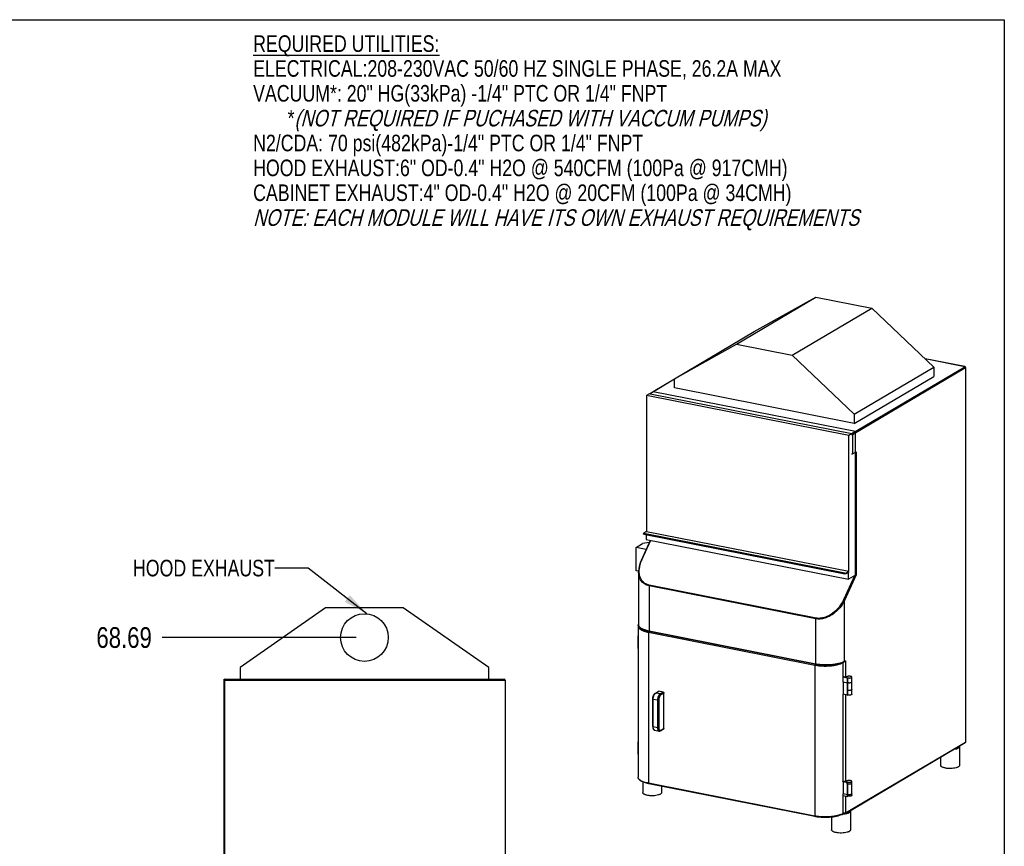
# Model space of a CAD drawing. Header units: inches. Extents: x 0 to 16, y 0 to 10.
# Tile 35 of 35: x 8.6 to 16, y 3.8 to 10. Entities that reach past the tile are written whole.
import ezdxf

# ---------------------------------------------------------------- set-up
doc = ezdxf.new("R2010")
doc.units = ezdxf.units.IN
doc.header["$LTSCALE"] = 0.935
doc.header["$MEASUREMENT"] = 0
doc.layers.get('0').update_dxf_attribs({"linetype": 'CONTINUOUS'})
doc.layers.add('02___PRT_ALL_AXES', color=7, linetype='CONTINUOUS')
doc.styles.get("Standard").update_dxf_attribs({"font": 'txt', "width": 0.8})
doc.dimstyles.new('DIMSTYLE_2', dxfattribs={"dimtxt": 0.15625, "dimasz": 0.1875, "dimexe": 0.125, "dimexo": 0.0625, "dimgap": 0.039062, "dimtad": 0, "dimtih": 1, "dimtoh": 1, "dimlfac": 16.666667, "dimzin": 4, "dimdsep": 46, "dimtxsty": 'Standard', "dimblk": '_FILLED', "dimblk1": '_FILLED', "dimblk2": '_FILLED', "dimcen": 0.09, "dimazin": 1, "dimtfac": 1, "dimtofl": 0, "dimtmove": 0, "dimatfit": 3, "dimldrblk": '_FILLED', "dimfxl": 1, "dimtolj": 1, "dimtzin": 4, "dimarcsym": 0})
doc.dimstyles.get("Standard").update_dxf_attribs({"dimtxt": 0.15625, "dimasz": 0.1875, "dimexe": 0.125, "dimexo": 0.0625, "dimgap": 0.09, "dimtad": 0, "dimtih": 1, "dimtoh": 1, "dimzin": 4, "dimdsep": 46, "dimtxsty": 'Standard', "dimblk": '_FILLED', "dimblk1": '_FILLED', "dimblk2": '_FILLED', "dimcen": 0.09, "dimazin": 1, "dimtp": 0.01, "dimtm": 0.01, "dimtfac": 1, "dimtofl": 0, "dimtmove": 0, "dimatfit": 3, "dimldrblk": '_FILLED', "dimfxl": 1, "dimtolj": 1, "dimtzin": 4, "dimarcsym": 0})

# ---------------------------------------------------------------- blocks, each defined once
blk = doc.blocks.new('*D17')
at = {"color": 2, "linetype": 'Continuous', "transparency": 16777216}
blk.add_line((11.1122, 5.3375), (9.6496, 5.3375), dxfattribs=at)
at = {"color": 2, "linetype": 'Continuous', "transparency": 16777216, "insert": (9.5715, 5.4156), "char_height": 0.15625, "width": 0.625, "attachment_point": 3, "line_spacing_factor": 0.9}
blk.add_mtext('68.69', dxfattribs=at)
blk = doc.blocks.new('_FILLED')
at = {"color": 0, "linetype": 'ByBlock'}
blk.add_solid([(0, 0), (-1, 0.167), (-1, -0.167)], dxfattribs=at)

msp = doc.modelspace()

# ---------------------------------------------------------------- linework, layer by layer
at = {"color": 7, "linetype": 'Continuous'}
for p, q in [((0, 10), (16, 10)), ((16, 10), (16, 0)), ((13.97917, 7.55136), (14.57917, 7.90679)), ((14.11319, 7.64623), (14.57917, 7.90679)), ((14.57917, 7.90679), (15.00145, 7.82341)), ((14.40145, 7.46797), (15.00145, 7.82341)), ((15.00145, 7.82341), (15.46744, 7.37882)), ((13.51319, 7.2908), (14.11319, 7.64623)), ((13.51319, 7.2908), (13.97917, 7.55136)), ((13.97917, 7.55136), (14.40145, 7.46797)), ((14.40145, 7.46797), (14.86744, 7.02338)), ((15.7024, 7.38165), (15.40238, 7.44089)), ((15.70114, 7.38138), (15.40306, 7.44024)), ((14.84983, 6.87707), (15.70114, 7.38138)), ((14.85546, 6.86985), (15.70677, 7.37416)), ((14.86744, 7.02338), (15.46744, 7.37882)), ((15.46744, 7.37882), (15.46744, 7.30853)), ((15.70669, 7.37516), (15.70677, 7.37416)), ((15.70677, 7.37416), (15.70677, 4.54639)), ((15.70764, 7.37527), (15.70764, 4.5475)), ((13.51319, 7.28611), (13.32949, 7.17728)), ((13.51319, 7.28755), (13.35285, 7.19257)), ((13.51319, 7.22051), (13.51319, 7.2908)), ((14.86744, 6.95309), (15.46744, 7.30853)), ((14.86744, 6.95309), (13.51319, 7.22051)), ((13.3518, 7.19277), (13.3018, 7.16315)), ((13.3018, 7.16315), (13.3018, 6.13842)), ((14.8279, 6.8618), (13.3018, 7.16315)), ((13.32865, 7.17657), (13.32949, 7.17728)), ((13.32949, 7.17728), (14.84983, 6.87707)), ((14.8779, 6.89142), (13.3518, 7.19277)), ((14.86744, 7.02338), (14.86744, 6.95309)), ((14.8779, 6.89142), (14.8279, 6.8618)), ((14.8279, 5.83707), (14.8279, 6.8618)), ((14.85546, 6.86985), (14.85546, 6.72304)), ((14.8779, 5.80796), (14.8779, 6.89142)), ((14.85546, 6.72304), (14.8839, 6.73989)), ((14.8839, 6.73989), (14.8839, 5.81079)), ((13.27906, 6.12435), (13.27906, 6.11941)), ((13.3018, 6.13842), (13.27993, 6.12546)), ((13.28231, 6.12242), (13.28231, 6.11749)), ((14.79714, 5.8233), (13.28231, 6.12242)), ((13.28231, 6.11749), (14.79714, 5.81836)), ((13.29918, 6.11416), (13.29918, 6.07813)), ((13.3018, 6.13842), (14.8279, 5.83707)), ((13.22504, 6.01776), (13.27274, 6.04602)), ((13.22504, 5.84157), (13.22504, 6.01776)), ((13.30045, 6.00287), (13.22504, 6.01776)), ((13.26316, 5.92198), (13.33214, 6.07162)), ((13.26683, 5.92267), (13.33521, 6.07102)), ((13.32452, 6.05508), (13.27274, 6.04602)), ((13.29918, 6.07813), (14.82527, 5.77678)), ((13.2424, 5.83814), (13.22504, 5.84157)), ((13.24233, 5.83386), (13.24233, 5.43291)), ((14.87137, 5.80409), (14.78761, 5.62237)), ((14.8839, 5.81079), (14.79503, 5.61799)), ((14.79714, 5.81836), (14.79714, 5.8233)), ((14.80602, 5.82411), (14.8279, 5.83707)), ((14.82202, 5.82865), (14.80602, 5.81918)), ((14.80602, 5.81918), (14.80602, 5.82411)), ((14.81754, 5.826), (14.82527, 5.82447)), ((14.82527, 5.77678), (14.82527, 5.82447)), ((14.8779, 5.80796), (14.82527, 5.77678)), ((14.87976, 5.81169), (14.8839, 5.81079)), ((13.32108, 5.72758), (13.32108, 5.38625)), ((14.57988, 5.47901), (13.32108, 5.72758)), ((14.58099, 5.48417), (13.32219, 5.73274)), ((14.79503, 5.1574), (14.79503, 5.61799)), ((10.88209, 5.5625), (10.2364, 5.11226)), ((11.46722, 5.5625), (10.88209, 5.5625)), ((12.1129, 5.11226), (11.46722, 5.5625)), ((13.23834, 5.42386), (13.23834, 4.28472)), ((14.57988, 5.13768), (14.57988, 5.47901)), ((13.31709, 5.37721), (13.31709, 4.23807)), ((13.31709, 5.37721), (14.57039, 5.12973)), ((14.57988, 5.13768), (13.32108, 5.38625)), ((14.58187, 5.13323), (13.32307, 5.3818)), ((14.57039, 5.12973), (14.57039, 3.99058)), ((14.78201, 5.14745), (14.78201, 5.00086)), ((14.78302, 5.14787), (14.78302, 5.00206)), ((14.79156, 5.15545), (14.78535, 5.15235)), ((14.80064, 5.15762), (14.79271, 5.15292)), ((14.80296, 5.1621), (14.79503, 5.1574)), ((14.80296, 5.1621), (14.80296, 5.03853)), ((10.2364, 5.11226), (10.2364, 5.0225)), ((12.1129, 5.0225), (12.1129, 5.11226)), ((10.11353, 5.0147), (10.11353, 1.4036)), ((10.11353, 5.0147), (12.23578, 5.0147)), ((10.11735, 5.02137), (10.11735, 5.0225)), ((10.11735, 5.0225), (12.23196, 5.0225)), ((10.12133, 1.3958), (10.12133, 5.0225)), ((12.23196, 5.0225), (12.23196, 5.02125)), ((12.23578, 5.0147), (12.23578, 1.4036)), ((14.80296, 5.03853), (14.78302, 5.04247)), ((14.81849, 5.03157), (14.78302, 5.03858)), ((14.78553, 5.00285), (14.81849, 4.99634)), ((14.78553, 5.00285), (14.78553, 4.90888)), ((14.81849, 4.90237), (14.81849, 5.03157)), ((13.36657, 4.91448), (13.36922, 4.91703)), ((13.36835, 4.91824), (13.39099, 4.93165)), ((13.36922, 4.91703), (13.37166, 4.91876)), ((13.37166, 4.91876), (13.3943, 4.93217)), ((13.40473, 4.91223), (13.37166, 4.91876)), ((13.42736, 4.92564), (13.3943, 4.93217)), ((13.42736, 4.92564), (13.40473, 4.91223)), ((13.43299, 4.91842), (13.41036, 4.90501)), ((13.43299, 4.65132), (13.43299, 4.91842)), ((14.78201, 4.90689), (14.78201, 4.24911)), ((14.78302, 4.90745), (14.78302, 4.2503)), ((14.81849, 4.90237), (14.78553, 4.90888)), ((14.80296, 4.90543), (14.80296, 4.25154)), ((13.34873, 4.66682), (13.34873, 4.87202)), ((13.38504, 4.86357), (13.35198, 4.8701)), ((13.35198, 4.6649), (13.35198, 4.8701)), ((13.38504, 4.86357), (13.38504, 4.65837)), ((13.39392, 4.86438), (13.39392, 4.65918)), ((13.35198, 4.6649), (13.38504, 4.65837)), ((13.36407, 4.63785), (13.39714, 4.63132)), ((13.4081, 4.63347), (13.43068, 4.64684)), ((13.41042, 4.63795), (13.43299, 4.65132)), ((15.70445, 4.54191), (14.80198, 4.00729)), ((15.70677, 4.54639), (14.80296, 4.01098)), ((14.57039, 3.99058), (13.31709, 4.23807)), ((14.5723, 3.9863), (13.31901, 4.23379)), ((14.78553, 4.25109), (14.81849, 4.24458)), ((14.78553, 4.25109), (14.78553, 4.15712)), ((14.81849, 4.23284), (14.80959, 4.23459)), ((14.81849, 4.13887), (14.81849, 4.24458)), ((14.78215, 4.15522), (14.78215, 4.00863)), ((14.78313, 4.15575), (14.78313, 4.00977)), ((14.78313, 4.14585), (14.81849, 4.13887)), ((14.81849, 4.15061), (14.78553, 4.15712)), ((14.80296, 4.14193), (14.80296, 4.01098)), ((14.80296, 4.01098), (14.78313, 4.01489)), ((14.8015, 4.0072), (14.78333, 4.01079)), ((14.7797, 4.00396), (14.7797, 4.00396)), ((14.78201, 4.00832), (14.78215, 4.00863))]:
    msp.add_line(p, q, dxfattribs=at)
for points in [[(13.26316, 5.92198), (13.25771, 5.90924), (13.2514, 5.89127), (13.24678, 5.87366), (13.24381, 5.8565), (13.24243, 5.8399), (13.24233, 5.83384)], [(14.7797, 4.00396), (14.77995, 4.0041), (14.78073, 4.00465), (14.78141, 4.00529), (14.78196, 4.00599), (14.78239, 4.00672), (14.78273, 4.00749), (14.78296, 4.00827), (14.78309, 4.00906), (14.78313, 4.00977)]]:
    msp.add_lwpolyline(points, dxfattribs=at)
for centre, radius, start, end in [((15.70114, 7.37527), 0.0065, 0.048233, 78.875962), ((15.69894, 7.37397), 0.00784, 13.303761, 25.607024), ((15.69929, 7.37406), 0.00748, 8.460982, 13.294037), ((13.49458, 5.81769), 0.25078, 155.252611, 155.726177), ((14.86742, 5.75063), 0.06229, 78.567619, 80.312869), ((13.26275, 5.42386), 0.02441, 168.389667, 179.997244), ((14.63316, 5.44771), 0.32412, 258.832839, 259.624172), ((14.63779, 5.47336), 0.35018, 259.634153, 262.043358), ((14.64169, 5.45076), 0.31912, 258.831018, 259.308663), ((14.7464, 5.23954), 0.09545, 298.240632, 300.627264), ((10.12133, 5.0147), 0.0078, 90, 180), ((12.22798, 5.0147), 0.0078, 0, 90), ((14.73501, 5.08836), 0.09932, 298.243684, 300.192796), ((14.73889, 5.0816), 0.09153, 300.221322, 300.634321), ((14.73361, 4.99697), 0.10225, 298.251045, 298.900036), ((14.73645, 4.99183), 0.09638, 298.893518, 300.21346), ((14.73889, 4.98763), 0.09153, 300.221322, 300.634321), ((15.70114, 4.5475), 0.0065, 300.65436, 360), ((14.73501, 4.3366), 0.09932, 298.243684, 300.192796), ((14.73889, 4.32984), 0.09153, 300.221322, 300.634321), ((14.73384, 4.24478), 0.10177, 298.342404, 298.966172), ((14.73657, 4.23987), 0.09614, 298.960131, 300.230531), ((14.73891, 4.23584), 0.09148, 300.237811, 300.634387), ((14.63259, 4.30564), 0.32113, 258.830902, 259.307951), ((14.63395, 4.31281), 0.32843, 259.307227, 259.598202), ((14.72451, 4.11616), 0.12222, 295.226589, 296.203343), ((14.72701, 4.11106), 0.11654, 296.206908, 296.735672), ((14.73067, 4.10387), 0.10847, 296.719199, 298.250788)]:
    msp.add_arc(centre, radius, start, end, dxfattribs=at)
for points, knots in [([(15.70239, 7.38165), (15.70229, 7.38166), (15.70186, 7.3817), (15.70142, 7.38155), (15.70114, 7.38138)], [0, 0, 0, 0, 0.2348662, 1, 1, 1, 1]), ([(15.70114, 7.38138), (15.70216, 7.38118), (15.70417, 7.38014), (15.70553, 7.37837), (15.70601, 7.37736)], [0, 0, 0, 0, 0.4831266, 1, 1, 1, 1]), ([(15.70677, 7.37416), (15.7069, 7.37424), (15.70729, 7.3745), (15.70763, 7.37494), (15.70764, 7.37527)], [0, 0, 0, 0, 0.3149193, 1, 1, 1, 1]), ([(13.32949, 7.17728), (13.3292, 7.17734), (13.32809, 7.17747), (13.32693, 7.1772), (13.32621, 7.17679)], [0, 0, 0, 0, 0.2596493, 1, 1, 1, 1]), ([(14.84658, 6.86903), (14.84819, 6.86871), (14.85065, 6.86863), (14.85363, 6.86909), (14.85494, 6.86954), (14.85546, 6.86985)], [0, 0, 0, 0, 0.5462598, 0.8015366, 1, 1, 1, 1]), ([(14.85546, 6.86985), (14.85546, 6.87149), (14.85428, 6.87476), (14.85138, 6.87676), (14.84983, 6.87707)], [0, 0, 0, 0, 0.5095531, 1, 1, 1, 1]), ([(14.85546, 6.72304), (14.85494, 6.72273), (14.85363, 6.72229), (14.85065, 6.72182), (14.84819, 6.72191), (14.84658, 6.72222)], [0, 0, 0, 0, 0.1984634, 0.4537402, 1, 1, 1, 1]), ([(13.27993, 6.12546), (13.2798, 6.12538), (13.2794, 6.12512), (13.27906, 6.12468), (13.27906, 6.12435)], [0, 0, 0, 0, 0.3162768, 1, 1, 1, 1]), ([(13.27906, 6.12435), (13.27906, 6.12388), (13.27985, 6.12319), (13.28102, 6.12273), (13.28185, 6.12251), (13.28231, 6.12242)], [0, 0, 0, 0, 0.358868, 0.6468018, 1, 1, 1, 1]), ([(13.28231, 6.11749), (13.28185, 6.11758), (13.28102, 6.1178), (13.27985, 6.11826), (13.27906, 6.11894), (13.27906, 6.11941)], [0, 0, 0, 0, 0.3531982, 0.641132, 1, 1, 1, 1]), ([(13.24657, 5.83581), (13.24651, 5.84285), (13.24822, 5.87205), (13.25687, 5.9006), (13.26597, 5.92078)], [0, 0, 0, 0, 0.2413183, 1, 1, 1, 1]), ([(13.26316, 5.92198), (13.26337, 5.92243), (13.26432, 5.92284), (13.26559, 5.92286), (13.2664, 5.92275), (13.26683, 5.92267)], [0, 0, 0, 0, 0.3804962, 0.6625554, 1, 1, 1, 1]), ([(13.32108, 5.72758), (13.31475, 5.72883), (13.30256, 5.7324), (13.28599, 5.74105), (13.27197, 5.75249), (13.257, 5.77067), (13.24501, 5.79818), (13.24233, 5.82189), (13.24233, 5.83384)], [0, 0, 0, 0, 0.1343241, 0.2629208, 0.3871123, 0.5088648, 0.7509256, 1, 1, 1, 1]), ([(13.32219, 5.73274), (13.31613, 5.73394), (13.30444, 5.73739), (13.28858, 5.7458), (13.27517, 5.75693), (13.26085, 5.77462), (13.24937, 5.80128), (13.24667, 5.82423), (13.24657, 5.83581)], [0, 0, 0, 0, 0.1333343, 0.2612452, 0.3851191, 0.5069174, 0.7498422, 1, 1, 1, 1]), ([(14.79714, 5.8233), (14.79876, 5.82298), (14.80122, 5.82289), (14.80419, 5.82336), (14.80551, 5.8238), (14.80602, 5.82411)], [0, 0, 0, 0, 0.5462266, 0.8014277, 1, 1, 1, 1]), ([(14.80602, 5.81918), (14.80551, 5.81887), (14.80419, 5.81842), (14.80122, 5.81796), (14.79876, 5.81804), (14.79714, 5.81836)], [0, 0, 0, 0, 0.1985723, 0.4537734, 1, 1, 1, 1]), ([(14.82202, 5.82865), (14.82212, 5.82872), (14.82251, 5.82891), (14.82297, 5.82898), (14.82328, 5.82892)], [0, 0, 0, 0, 0.2755603, 1, 1, 1, 1]), ([(14.82328, 5.82892), (14.82358, 5.82886), (14.82421, 5.82849), (14.82482, 5.82746), (14.8252, 5.82608), (14.82527, 5.82503), (14.82527, 5.82447)], [0, 0, 0, 0, 0.1783243, 0.3983663, 0.6748544, 1, 1, 1, 1]), ([(13.32108, 5.72758), (13.32108, 5.72892), (13.32138, 5.7307), (13.32201, 5.73235), (13.32219, 5.73274)], [0, 0, 0, 0, 0.7565117, 1, 1, 1, 1]), ([(14.79503, 5.61799), (14.78557, 5.59806), (14.76078, 5.55964), (14.71881, 5.52009), (14.67886, 5.49567), (14.64636, 5.48244), (14.61289, 5.47589), (14.59045, 5.47693), (14.57988, 5.47901)], [0, 0, 0, 0, 0.2427687, 0.4974561, 0.62729, 0.7562375, 0.8814771, 1, 1, 1, 1]), ([(14.78761, 5.62237), (14.7786, 5.60283), (14.75505, 5.56511), (14.71499, 5.52588), (14.67668, 5.50144), (14.64539, 5.48806), (14.61302, 5.48127), (14.59124, 5.48215), (14.58099, 5.48417)], [0, 0, 0, 0, 0.2436995, 0.4984054, 0.6280352, 0.7567336, 0.8817204, 1, 1, 1, 1]), ([(14.79503, 5.61799), (14.79472, 5.6185), (14.79377, 5.61949), (14.79137, 5.62116), (14.78916, 5.62206), (14.78761, 5.62237)], [0, 0, 0, 0, 0.2040367, 0.4597896, 1, 1, 1, 1]), ([(13.23834, 5.42386), (13.23834, 5.42147), (13.23938, 5.41639), (13.24372, 5.40931), (13.25058, 5.40265), (13.25983, 5.3964), (13.27133, 5.39062), (13.28492, 5.38541), (13.30037, 5.38083), (13.31135, 5.37834), (13.31709, 5.37721)], [0, 0, 0, 0, 0.0739518, 0.1565399, 0.2536528, 0.3681967, 0.501001, 0.6515755, 0.8185619, 1, 1, 1, 1]), ([(13.23884, 5.42877), (13.23899, 5.42952), (13.23975, 5.43251), (13.24104, 5.43536), (13.24222, 5.43736)], [0, 0, 0, 0, 0.2468684, 1, 1, 1, 1]), ([(13.32307, 5.3818), (13.3121, 5.38397), (13.29645, 5.3879), (13.27739, 5.39528), (13.26567, 5.40121), (13.256, 5.40785), (13.24852, 5.41527), (13.24354, 5.42365), (13.24233, 5.42987), (13.24233, 5.43291)], [0, 0, 0, 0, 0.3297138, 0.4736059, 0.6022297, 0.7163354, 0.8180295, 0.9105886, 1, 1, 1, 1]), ([(13.32108, 5.38625), (13.31005, 5.38843), (13.29436, 5.39236), (13.27531, 5.39967), (13.26381, 5.40545), (13.25456, 5.41169), (13.24771, 5.41836), (13.24336, 5.42543), (13.24233, 5.43052), (13.24233, 5.43291)], [0, 0, 0, 0, 0.3483857, 0.4989921, 0.6317909, 0.7463518, 0.8434586, 0.9260459, 1, 1, 1, 1]), ([(14.57988, 5.47901), (14.57988, 5.48035), (14.58018, 5.48213), (14.58081, 5.48378), (14.58099, 5.48417)], [0, 0, 0, 0, 0.7565116, 1, 1, 1, 1]), ([(13.31839, 5.38286), (13.31796, 5.382), (13.31733, 5.38014), (13.31709, 5.37819), (13.31709, 5.37721)], [0, 0, 0, 0, 0.4939498, 1, 1, 1, 1]), ([(13.32307, 5.3818), (13.32276, 5.38186), (13.32193, 5.38237), (13.32122, 5.38403), (13.32108, 5.38544), (13.32108, 5.38625)], [0, 0, 0, 0, 0.1788848, 0.5295185, 1, 1, 1, 1]), ([(14.57163, 5.13527), (14.57122, 5.13442), (14.57062, 5.1326), (14.57039, 5.13069), (14.57039, 5.12973)], [0, 0, 0, 0, 0.4950023, 1, 1, 1, 1]), ([(14.58187, 5.13323), (14.58157, 5.13329), (14.58073, 5.1338), (14.58002, 5.13546), (14.57988, 5.13687), (14.57988, 5.13768)], [0, 0, 0, 0, 0.1788848, 0.5295185, 1, 1, 1, 1]), ([(14.58187, 5.13323), (14.59097, 5.13144), (14.60987, 5.12856), (14.64879, 5.12553), (14.68817, 5.12636), (14.72606, 5.13117), (14.75157, 5.13649), (14.77376, 5.14344), (14.78697, 5.14952), (14.79271, 5.15292)], [0, 0, 0, 0, 0.1293194, 0.2661393, 0.5441183, 0.6763375, 0.7983528, 0.9069434, 1, 1, 1, 1]), ([(14.78535, 5.15235), (14.77926, 5.14953), (14.76574, 5.14446), (14.74358, 5.13864), (14.71873, 5.13423), (14.6826, 5.13041), (14.63673, 5.1299), (14.60011, 5.13385), (14.58249, 5.13718)], [0, 0, 0, 0, 0.0978088, 0.2097722, 0.3333181, 0.4651682, 0.7387791, 1, 1, 1, 1]), ([(14.58932, 5.12655), (14.60691, 5.12408), (14.6427, 5.12154), (14.68704, 5.12343), (14.7211, 5.12816), (14.74402, 5.13305), (14.76413, 5.13919), (14.77625, 5.14439), (14.78162, 5.14725)], [0, 0, 0, 0, 0.2722008, 0.548045, 0.678252, 0.7987635, 0.9067327, 1, 1, 1, 1]), ([(14.79271, 5.15292), (14.79343, 5.15334), (14.79467, 5.15472), (14.79503, 5.1565), (14.79503, 5.1574)], [0, 0, 0, 0, 0.4792449, 1, 1, 1, 1]), ([(14.80296, 5.1621), (14.80296, 5.16119), (14.8026, 5.15942), (14.80137, 5.15805), (14.80065, 5.15762)], [0, 0, 0, 0, 0.5207314, 1, 1, 1, 1]), ([(14.78302, 5.00206), (14.78302, 5.00195), (14.7829, 5.00141), (14.78239, 5.00107), (14.78201, 5.00086)], [0, 0, 0, 0, 0.1984353, 1, 1, 1, 1]), ([(13.34873, 4.87202), (13.34873, 4.87672), (13.34972, 4.88613), (13.353, 4.89732), (13.35684, 4.90544), (13.36106, 4.91215), (13.3652, 4.91637), (13.36835, 4.91824)], [0, 0, 0, 0, 0.271185, 0.5422631, 0.6696532, 0.7884837, 1, 1, 1, 1]), ([(13.35198, 4.8701), (13.35198, 4.87428), (13.35272, 4.88274), (13.35565, 4.89487), (13.36013, 4.90569), (13.36426, 4.91195), (13.36657, 4.91448)], [0, 0, 0, 0, 0.2639728, 0.5327035, 0.7842875, 1, 1, 1, 1]), ([(13.36835, 4.91824), (13.36883, 4.91852), (13.36993, 4.91891), (13.37109, 4.91887), (13.37166, 4.91876)], [0, 0, 0, 0, 0.4893459, 1, 1, 1, 1]), ([(13.40473, 4.91223), (13.40333, 4.9114), (13.40057, 4.90917), (13.39693, 4.90483), (13.39357, 4.89939), (13.38956, 4.89073), (13.38611, 4.87871), (13.38504, 4.86861), (13.38504, 4.86357)], [0, 0, 0, 0, 0.0896702, 0.1941174, 0.312333, 0.4419938, 0.7211971, 1, 1, 1, 1]), ([(13.39099, 4.93165), (13.39147, 4.93194), (13.39257, 4.93232), (13.39373, 4.93228), (13.3943, 4.93217)], [0, 0, 0, 0, 0.4893486, 1, 1, 1, 1]), ([(13.41036, 4.90501), (13.40919, 4.90432), (13.40689, 4.90246), (13.40384, 4.89883), (13.40104, 4.89429), (13.39769, 4.88706), (13.39481, 4.87702), (13.39392, 4.86859), (13.39392, 4.86438)], [0, 0, 0, 0, 0.0896671, 0.1941136, 0.3123317, 0.4419939, 0.7212024, 1, 1, 1, 1]), ([(13.41036, 4.90501), (13.41036, 4.90665), (13.40918, 4.90992), (13.40628, 4.91192), (13.40473, 4.91223)], [0, 0, 0, 0, 0.5097127, 1, 1, 1, 1]), ([(13.42736, 4.92564), (13.42891, 4.92533), (13.43181, 4.92333), (13.43299, 4.92006), (13.43299, 4.91842)], [0, 0, 0, 0, 0.4902873, 1, 1, 1, 1]), ([(13.34873, 4.87202), (13.34873, 4.87155), (13.34952, 4.87087), (13.35069, 4.87041), (13.35152, 4.87019), (13.35198, 4.8701)], [0, 0, 0, 0, 0.3587388, 0.6466962, 1, 1, 1, 1]), ([(13.39392, 4.86438), (13.39341, 4.86408), (13.39209, 4.86363), (13.38911, 4.86317), (13.38666, 4.86325), (13.38504, 4.86357)], [0, 0, 0, 0, 0.1985723, 0.4537734, 1, 1, 1, 1]), ([(13.34873, 4.66682), (13.34873, 4.66343), (13.3491, 4.65846), (13.35061, 4.65222), (13.35264, 4.64684), (13.35582, 4.64215), (13.36024, 4.639), (13.36277, 4.6381), (13.36407, 4.63785)], [0, 0, 0, 0, 0.2878798, 0.4201006, 0.5444125, 0.775384, 0.8873299, 1, 1, 1, 1]), ([(13.34873, 4.66682), (13.34873, 4.66635), (13.34952, 4.66567), (13.35069, 4.66521), (13.35152, 4.66499), (13.35198, 4.6649)], [0, 0, 0, 0, 0.3587388, 0.6466962, 1, 1, 1, 1]), ([(13.36407, 4.63785), (13.36318, 4.63802), (13.36137, 4.6387), (13.35897, 4.64053), (13.35688, 4.64312), (13.35441, 4.64776), (13.35243, 4.65514), (13.35198, 4.66148), (13.35198, 4.6649)], [0, 0, 0, 0, 0.0867341, 0.1796173, 0.2832275, 0.4001523, 0.6754993, 1, 1, 1, 1]), ([(13.39392, 4.65918), (13.39341, 4.65888), (13.39209, 4.65843), (13.38911, 4.65797), (13.38666, 4.65805), (13.38504, 4.65837)], [0, 0, 0, 0, 0.1985723, 0.4537734, 1, 1, 1, 1]), ([(13.38504, 4.65837), (13.38504, 4.65495), (13.38549, 4.64861), (13.38748, 4.64123), (13.38994, 4.63659), (13.39203, 4.634), (13.39443, 4.63217), (13.39624, 4.63149), (13.39714, 4.63132)], [0, 0, 0, 0, 0.3245007, 0.5998477, 0.7167725, 0.8203827, 0.9132659, 1, 1, 1, 1]), ([(13.39392, 4.65918), (13.39392, 4.65723), (13.39411, 4.65348), (13.395, 4.64824), (13.39648, 4.64375), (13.39849, 4.64018), (13.40103, 4.63764), (13.40407, 4.63634), (13.40738, 4.63646), (13.40942, 4.63736), (13.41042, 4.63795)], [0, 0, 0, 0, 0.1774271, 0.3390854, 0.4815061, 0.6037561, 0.7080277, 0.8013001, 0.8949526, 1, 1, 1, 1]), ([(13.39714, 4.63132), (13.39899, 4.63095), (13.4029, 4.63101), (13.40647, 4.6325), (13.4081, 4.63347)], [0, 0, 0, 0, 0.4976467, 1, 1, 1, 1]), ([(13.41042, 4.63795), (13.41042, 4.63704), (13.41006, 4.63526), (13.40882, 4.63389), (13.4081, 4.63347)], [0, 0, 0, 0, 0.5210194, 1, 1, 1, 1]), ([(13.43299, 4.65132), (13.43299, 4.65041), (13.43263, 4.64863), (13.43139, 4.64726), (13.43067, 4.64684)], [0, 0, 0, 0, 0.5210235, 1, 1, 1, 1]), ([(15.70677, 4.54639), (15.70677, 4.54613), (15.70671, 4.54515), (15.70641, 4.54418), (15.70605, 4.54354)], [0, 0, 0, 0, 0.259139, 1, 1, 1, 1]), ([(15.70764, 4.5475), (15.70764, 4.5474), (15.70753, 4.54691), (15.7071, 4.54658), (15.70677, 4.54639)], [0, 0, 0, 0, 0.2044001, 1, 1, 1, 1]), ([(13.31901, 4.23379), (13.3133, 4.23491), (13.30238, 4.23739), (13.28697, 4.24197), (13.27332, 4.24725), (13.26162, 4.25319), (13.25196, 4.2598), (13.24451, 4.2672), (13.23955, 4.27553), (13.23834, 4.28171), (13.23834, 4.28472)], [0, 0, 0, 0, 0.1717385, 0.3304888, 0.4745846, 0.603425, 0.7174124, 0.818901, 0.9112893, 1, 1, 1, 1]), ([(13.31709, 4.23807), (13.31135, 4.2392), (13.30037, 4.24168), (13.28492, 4.24626), (13.27133, 4.25148), (13.25983, 4.25726), (13.25058, 4.2635), (13.24372, 4.27017), (13.23938, 4.27724), (13.23834, 4.28233), (13.23834, 4.28472)], [0, 0, 0, 0, 0.1814324, 0.3484208, 0.4989994, 0.6318091, 0.7463585, 0.8434721, 0.9260553, 1, 1, 1, 1]), ([(13.31901, 4.23379), (13.31872, 4.23384), (13.31811, 4.23421), (13.31752, 4.23519), (13.31716, 4.23652), (13.31709, 4.23753), (13.31709, 4.23807)], [0, 0, 0, 0, 0.1783211, 0.3983563, 0.674845, 1, 1, 1, 1]), ([(14.78302, 4.2503), (14.78302, 4.2502), (14.7829, 4.24965), (14.78239, 4.24931), (14.78201, 4.24911)], [0, 0, 0, 0, 0.1984353, 1, 1, 1, 1]), ([(14.78313, 4.00977), (14.78313, 4.00967), (14.78301, 4.00915), (14.78252, 4.00882), (14.78215, 4.00863)], [0, 0, 0, 0, 0.1986302, 1, 1, 1, 1]), ([(14.5723, 3.9863), (14.57201, 3.98636), (14.5714, 3.98672), (14.57082, 3.98771), (14.57046, 3.98904), (14.57039, 3.99004), (14.57039, 3.99058)], [0, 0, 0, 0, 0.1783211, 0.3983563, 0.674845, 1, 1, 1, 1]), ([(14.7797, 4.00396), (14.77378, 4.00078), (14.7604, 3.99509), (14.73817, 3.9886), (14.71292, 3.98366), (14.68547, 3.98042), (14.65674, 3.979), (14.62775, 3.97945), (14.59951, 3.98174), (14.58115, 3.98456), (14.5723, 3.9863)], [0, 0, 0, 0, 0.0954457, 0.2056242, 0.3283733, 0.4604402, 0.5979045, 0.7365065, 0.8719158, 1, 1, 1, 1]), ([(14.7766, 4.00559), (14.77059, 4.00276), (14.75722, 3.99767), (14.73528, 3.9918), (14.71061, 3.98733), (14.68399, 3.98441), (14.65627, 3.98314), (14.62832, 3.98355), (14.60103, 3.98564), (14.58325, 3.98819), (14.57465, 3.98977)], [0, 0, 0, 0, 0.0971705, 0.2086411, 0.3318305, 0.4635082, 0.6000233, 0.7375162, 0.8720946, 1, 1, 1, 1]), ([(14.78201, 4.00832), (14.78201, 4.00742), (14.78167, 4.00567), (14.78042, 4.00434), (14.7797, 4.00396)], [0, 0, 0, 0, 0.5251277, 1, 1, 1, 1])]:
    msp.add_open_spline(points, degree=3, knots=knots, dxfattribs=at)
msp.add_open_spline([(15.70605, 4.54354), (15.70567, 4.54288), (15.70511, 4.5423), (15.70445, 4.54191)], degree=3, dxfattribs=at)
at = {"layer": '02___PRT_ALL_AXES', "color": 7, "linetype": 'Continuous'}
for p, q in [((13.23811, 5.25512), (13.23811, 5.34909)), ((14.81125, 5.03689), (14.80296, 5.03853)), ((14.82047, 5.03274), (14.81849, 5.03157)), ((14.81849, 4.99634), (14.82046, 4.9975)), ((14.82046, 4.90353), (14.82047, 5.03274)), ((14.84999, 4.90936), (14.84998, 5.03857)), ((14.82047, 4.93877), (14.81849, 4.93761)), ((14.81849, 4.90237), (14.82046, 4.90353)), ((13.23811, 4.45638), (13.23811, 4.55035)), ((15.66111, 4.51768), (15.61705, 4.49158)), ((15.66155, 4.51643), (15.66186, 4.51417)), ((15.66186, 4.51415), (15.66186, 4.3732)), ((15.51986, 4.43256), (15.51986, 4.3732)), ((13.27393, 4.24731), (13.27393, 4.16737)), ((14.78302, 4.25547), (14.81124, 4.2499)), ((14.81062, 4.2499), (14.81062, 4.25158)), ((14.81849, 4.24458), (14.82046, 4.24575)), ((14.82047, 4.234), (14.81849, 4.23284)), ((14.82047, 4.14004), (14.82046, 4.24575)), ((14.84998, 4.14586), (14.84999, 4.25158)), ((13.41593, 4.21465), (13.41593, 4.16737)), ((14.81849, 4.15061), (14.82046, 4.15178)), ((14.82047, 4.14004), (14.81849, 4.13887)), ((14.80058, 4.0079), (14.78343, 4.01129)), ((14.83901, 4.03067), (14.80134, 4.00836)), ((14.80296, 4.01098), (14.80284, 4.00921)), ((14.83945, 4.02942), (14.83975, 4.02718)), ((14.83975, 4.02717), (14.83975, 3.88622)), ((14.69775, 3.98198), (14.69775, 3.88622)), ((14.80904, 4.00718), (14.79999, 4.00536)), ((14.80198, 4.00729), (14.8015, 4.0072))]:
    msp.add_line(p, q, dxfattribs=at)
msp.add_circle((11.17465, 5.33749), 0.18, dxfattribs=at)
for centre, radius, start, end in [((14.84769, 5.00333), 0.0023, 354.577707, 0.123227), ((14.84769, 4.15761), 0.0023, 354.577707, 0.123227), ((14.76901, 4.20354), 0.20065, 272.574424, 273.158144)]:
    msp.add_arc(centre, radius, start, end, dxfattribs=at)
for points, knots in [([(14.84998, 5.03858), (14.84998, 5.03903), (14.84964, 5.04005), (14.8484, 5.04132), (14.84653, 5.04245), (14.84407, 5.04344), (14.84111, 5.04425), (14.83647, 5.04507), (14.83027, 5.04546), (14.82408, 5.04506), (14.81945, 5.04423), (14.81649, 5.04342), (14.81404, 5.04243), (14.81218, 5.0413), (14.81095, 5.04003), (14.81063, 5.03901), (14.81063, 5.03855)], [0, 0, 0, 0, 0.0311253, 0.0696008, 0.1188089, 0.1792459, 0.2498238, 0.3286196, 0.5005118, 0.6722976, 0.7509738, 0.8213675, 0.8816128, 0.9306076, 0.9689133, 1, 1, 1, 1]), ([(14.81063, 5.03855), (14.81063, 5.03841), (14.81069, 5.03781), (14.81098, 5.03726), (14.81125, 5.03689)], [0, 0, 0, 0, 0.2359458, 1, 1, 1, 1]), ([(14.82046, 4.9975), (14.822, 4.9972), (14.82523, 4.99675), (14.83015, 4.99653), (14.83508, 4.99673), (14.83971, 4.99734), (14.8432, 4.99818), (14.84561, 4.99907), (14.8479, 5.00016), (14.84984, 5.00167), (14.84998, 5.00311)], [0, 0, 0, 0, 0.1496077, 0.3089156, 0.4683575, 0.6189109, 0.7520822, 0.8100563, 0.8614666, 1, 1, 1, 1]), ([(14.82047, 5.03274), (14.8237, 5.03211), (14.82872, 5.0317), (14.83531, 5.03199), (14.83996, 5.03262), (14.84403, 5.03367), (14.84758, 5.03508), (14.84998, 5.03715), (14.84998, 5.03858)], [0, 0, 0, 0, 0.3119755, 0.4728622, 0.6241461, 0.7571264, 0.8651761, 1, 1, 1, 1]), ([(14.84999, 4.90937), (14.84999, 4.90907), (14.84986, 4.90843), (14.84932, 4.90755), (14.84846, 4.90671), (14.8468, 4.9056), (14.84401, 4.90443), (14.83998, 4.90341), (14.83531, 4.90278), (14.83031, 4.90256), (14.82531, 4.90278), (14.82203, 4.90322), (14.82046, 4.90353)], [0, 0, 0, 0, 0.0280605, 0.0593895, 0.0962122, 0.1396783, 0.2470622, 0.3792485, 0.52966, 0.6895784, 0.8496567, 1, 1, 1, 1]), ([(14.84998, 4.94461), (14.84998, 4.94318), (14.84758, 4.94111), (14.84403, 4.9397), (14.83996, 4.93865), (14.83531, 4.93802), (14.82872, 4.93773), (14.8237, 4.93814), (14.82047, 4.93877)], [0, 0, 0, 0, 0.1348239, 0.2428736, 0.3758539, 0.5271378, 0.6880245, 1, 1, 1, 1]), ([(15.65235, 4.50201), (15.64808, 4.49948), (15.63754, 4.49539), (15.62659, 4.49304), (15.62044, 4.49208)], [0, 0, 0, 0, 0.4433903, 1, 1, 1, 1]), ([(15.66186, 4.51417), (15.66186, 4.51309), (15.6614, 4.51079), (15.65944, 4.5076), (15.65635, 4.50459), (15.65378, 4.50286), (15.65235, 4.50201)], [0, 0, 0, 0, 0.2009072, 0.4251222, 0.6890443, 1, 1, 1, 1]), ([(15.65235, 4.36106), (15.65024, 4.35981), (15.64543, 4.3575), (15.63407, 4.35357), (15.61724, 4.35022), (15.59536, 4.34855), (15.57644, 4.34916), (15.56175, 4.35093), (15.55167, 4.35282), (15.54262, 4.35524), (15.53483, 4.35811), (15.52849, 4.36138), (15.52373, 4.36497), (15.52064, 4.36889), (15.51986, 4.37185), (15.51986, 4.37321)], [0, 0, 0, 0, 0.0516307, 0.1117312, 0.2526186, 0.411163, 0.5727443, 0.6499617, 0.7223856, 0.7884486, 0.8468668, 0.8967891, 0.938011, 0.9714763, 1, 1, 1, 1]), ([(15.66186, 4.37319), (15.66186, 4.37211), (15.66139, 4.36982), (15.65943, 4.36663), (15.65633, 4.36363), (15.65378, 4.3619), (15.65235, 4.36106)], [0, 0, 0, 0, 0.2008291, 0.4253985, 0.6895564, 1, 1, 1, 1]), ([(14.84999, 4.25158), (14.84999, 4.25204), (14.84965, 4.25306), (14.84841, 4.25432), (14.84655, 4.25546), (14.84409, 4.25644), (14.84112, 4.25726), (14.83648, 4.25808), (14.83029, 4.25847), (14.82409, 4.25808), (14.81946, 4.25725), (14.81649, 4.25643), (14.81404, 4.25545), (14.81218, 4.25431), (14.81095, 4.25305), (14.81062, 4.25202), (14.81062, 4.25157)], [0, 0, 0, 0, 0.0311195, 0.0695626, 0.1187452, 0.1791429, 0.2496787, 0.3284454, 0.5002934, 0.6720828, 0.7507634, 0.8212189, 0.8814892, 0.9305632, 0.9689036, 1, 1, 1, 1]), ([(14.81062, 4.25157), (14.81062, 4.25143), (14.81068, 4.25083), (14.81096, 4.25027), (14.81124, 4.2499)], [0, 0, 0, 0, 0.2358428, 1, 1, 1, 1]), ([(14.82046, 4.24575), (14.82203, 4.24544), (14.82531, 4.24499), (14.83031, 4.24477), (14.83531, 4.24499), (14.83998, 4.24563), (14.84401, 4.24664), (14.8468, 4.24781), (14.84846, 4.24893), (14.84932, 4.24976), (14.84986, 4.25065), (14.84999, 4.25128), (14.84999, 4.25158)], [0, 0, 0, 0, 0.1503433, 0.3104216, 0.47034, 0.6207515, 0.7529378, 0.8603217, 0.9037878, 0.9406105, 0.9719395, 1, 1, 1, 1]), ([(14.82047, 4.234), (14.8237, 4.23337), (14.82872, 4.23296), (14.83531, 4.23325), (14.83996, 4.23388), (14.84403, 4.23493), (14.84758, 4.23634), (14.84998, 4.23841), (14.84998, 4.23984)], [0, 0, 0, 0, 0.3119755, 0.4728622, 0.6241461, 0.7571264, 0.8651761, 1, 1, 1, 1]), ([(13.40642, 4.15523), (13.40431, 4.15398), (13.3995, 4.15168), (13.38814, 4.14774), (13.37131, 4.14439), (13.34943, 4.14273), (13.33051, 4.14333), (13.31582, 4.14511), (13.30574, 4.147), (13.29669, 4.14941), (13.2889, 4.15229), (13.28256, 4.15555), (13.2778, 4.15914), (13.27471, 4.16306), (13.27393, 4.16603), (13.27393, 4.16738)], [0, 0, 0, 0, 0.0516307, 0.1117312, 0.2526186, 0.411163, 0.5727443, 0.6499617, 0.7223856, 0.7884486, 0.8468668, 0.8967891, 0.938011, 0.9714763, 1, 1, 1, 1]), ([(13.41593, 4.16736), (13.41593, 4.16629), (13.41546, 4.164), (13.4135, 4.16081), (13.41041, 4.15781), (13.40785, 4.15608), (13.40642, 4.15523)], [0, 0, 0, 0, 0.2008291, 0.4253985, 0.6895564, 1, 1, 1, 1]), ([(14.84998, 4.15739), (14.84984, 4.15594), (14.8479, 4.15444), (14.84561, 4.15335), (14.8432, 4.15246), (14.83971, 4.15161), (14.83508, 4.151), (14.83015, 4.1508), (14.82523, 4.15103), (14.822, 4.15147), (14.82046, 4.15178)], [0, 0, 0, 0, 0.1385334, 0.1899437, 0.2479178, 0.3810891, 0.5316425, 0.6910844, 0.8503923, 1, 1, 1, 1]), ([(14.84998, 4.14587), (14.84998, 4.14444), (14.84758, 4.14237), (14.84403, 4.14096), (14.83996, 4.13991), (14.83531, 4.13928), (14.82872, 4.13899), (14.8237, 4.1394), (14.82047, 4.14004)], [0, 0, 0, 0, 0.1348239, 0.2428736, 0.3758539, 0.5271378, 0.6880245, 1, 1, 1, 1]), ([(14.83024, 4.01503), (14.8273, 4.01328), (14.82034, 4.01021), (14.81307, 4.00812), (14.80904, 4.00718)], [0, 0, 0, 0, 0.453222, 1, 1, 1, 1]), ([(14.83975, 4.02718), (14.83976, 4.02611), (14.83929, 4.02381), (14.83733, 4.02062), (14.83424, 4.01761), (14.83168, 4.01588), (14.83024, 4.01503)], [0, 0, 0, 0, 0.2009077, 0.4251224, 0.6890431, 1, 1, 1, 1]), ([(14.79999, 4.00536), (14.7984, 4.0051), (14.79179, 4.00409), (14.78512, 4.00348), (14.78006, 4.0032)], [0, 0, 0, 0, 0.2417508, 1, 1, 1, 1]), ([(14.80284, 4.00921), (14.80277, 4.00876), (14.80262, 4.00806), (14.80221, 4.00742), (14.80198, 4.00729)], [0, 0, 0, 0, 0.6309437, 1, 1, 1, 1]), ([(14.83024, 3.87407), (14.82813, 3.87282), (14.82332, 3.87052), (14.81196, 3.86659), (14.79513, 3.86324), (14.77325, 3.86157), (14.75434, 3.86218), (14.73965, 3.86395), (14.72956, 3.86584), (14.72051, 3.86826), (14.71272, 3.87113), (14.70638, 3.87439), (14.70162, 3.87799), (14.69853, 3.8819), (14.69775, 3.88487), (14.69775, 3.88623)], [0, 0, 0, 0, 0.0516307, 0.1117312, 0.2526186, 0.411163, 0.5727443, 0.6499617, 0.7223856, 0.7884486, 0.8468668, 0.8967891, 0.938011, 0.9714763, 1, 1, 1, 1]), ([(14.83975, 3.88621), (14.83975, 3.88513), (14.83928, 3.88284), (14.83732, 3.87965), (14.83423, 3.87665), (14.83167, 3.87492), (14.83024, 3.87407)], [0, 0, 0, 0, 0.2008291, 0.4253985, 0.6895564, 1, 1, 1, 1])]:
    msp.add_open_spline(points, degree=3, knots=knots, dxfattribs=at)

# ---------------------------------------------------------------- texts
at = {"color": 2, "linetype": 'Continuous', "char_height": 0.125, "line_spacing_factor": 0.9}
for s, insert, width, attachment_point in [('\\LREQUIRED UTILITIES:\\P\\lELECTRICAL:208-230VAC 50/60 HZ SINGLE PHASE, 26.2A MAX \\PVACUUM*: 20" HG(33kPa) -1/4" PTC OR 1/4" FNPT\\P       *\\Q15.0;(NOT REQUIRED IF PUCHASED WITH VACCUM PUMPS)\\P\\Q0.0;N2/CDA: 70 psi(482kPa)-1/4" PTC OR 1/4" FNPT\\PHOOD EXHAUST:6" OD-0.4" H2O @ 540CFM (100Pa @ 917CMH)\\PCABINET EXHAUST:4" OD-0.4" H2O @ 20CFM (100Pa @ 34CMH)\\P\\Q15.0;NOTE: EACH MODULE WILL HAVE ITS OWN EXHAUST REQUIREMENTS', (10.33541, 9.88193), 5.6, 1), ('HOOD EXHAUST', (10.49923, 5.92392), 1.2, 3)]:
    msp.add_mtext(s, dxfattribs=dict(at, insert=insert, width=width, attachment_point=attachment_point))

# ---------------------------------------------------------------- dimensions: what is measured, and where the dimension line sits
at = {"color": 2, "linetype": 'Continuous'}
dim = msp.add_ordinate_dim(feature_location=(11.11215, 5.33749), offset=(-1.46256, 0), dtype=0, origin=(11.17465, 1.2158), dimstyle='DIMSTYLE_2', dxfattribs=at)
dim.commit()
dim.dimension.update_dxf_attribs({"geometry": '*D17', "text_midpoint": (9.25897, 5.33749)})

# ---------------------------------------------------------------- leaders
msp.add_leader([(11.19347, 5.51651), (10.74923, 5.86142), (10.49923, 5.86142)], dimstyle='Standard', override={"dimtad": 0}, dxfattribs=at)

doc.saveas('drawing.dxf')
